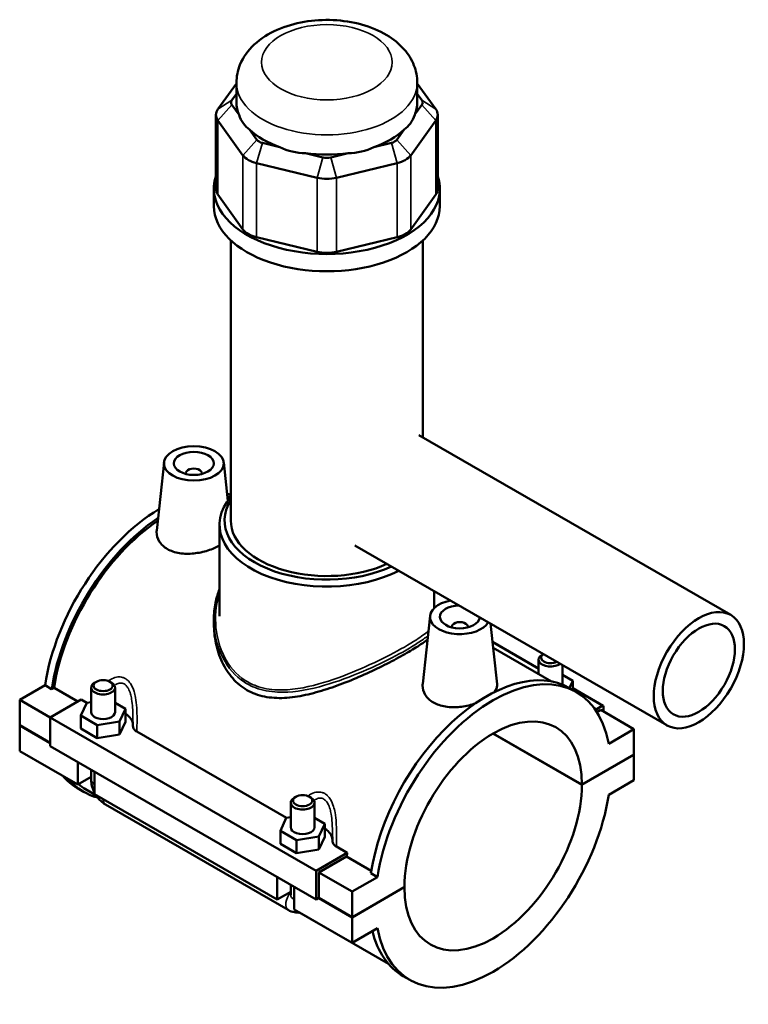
# Model space of a CAD drawing. Header units: millimetres. Extents: x -255 to 976, y -117 to 1132.
# Tile 6 of 7: x -83 to 99, y 884 to 1132. Entities that reach past the tile are written whole.
import ezdxf

# ---------------------------------------------------------------- set-up
doc = ezdxf.new("R2010")
doc.units = ezdxf.units.MM
doc.layers.add('Visible (ANSI)', color=7, linetype='Continuous', lineweight=50)
doc.layers.add('Visible Narrow (ANSI)', color=7, linetype='Continuous', lineweight=35)

msp = doc.modelspace()

# ---------------------------------------------------------------- linework, layer by layer
at = {"layer": 'Visible (ANSI)'}
for p, q in [((-28.97, 1115.8), (-33.64, 1109.29)), ((-28.97, 1110.98), (-28.97, 1115.95)), ((16.39, 1110.98), (16.39, 1115.95)), ((21.06, 1109.29), (16.39, 1115.8)), ((-30.15, 1111.54), (-28.97, 1113.18)), ((16.39, 1113.18), (17.57, 1111.54)), ((-28.33, 1107.88), (-30.15, 1110.43)), ((17.57, 1110.43), (15.74, 1107.88)), ((-34.12, 1107.9), (-34.12, 1089.3)), ((21.54, 1107.9), (21.54, 1089.3)), ((-33.64, 1106.5), (-27.34, 1097.71)), ((14.75, 1097.71), (21.06, 1106.5)), ((-23.85, 1101.64), (-25.67, 1104.18)), ((13.08, 1104.18), (11.26, 1101.64)), ((-18.08, 1099.8), (-22.48, 1100.85)), ((9.9, 1100.85), (5.5, 1099.8)), ((-7.26, 1097.21), (-11.66, 1098.26)), ((-0.93, 1098.26), (-5.33, 1097.21)), ((-23.93, 1095.75), (-8.7, 1092.1)), ((-3.88, 1092.1), (11.34, 1095.75)), ((-34.64, 1084.97), (-34.64, 1089.3)), ((22.06, 1084.97), (22.06, 1089.3)), ((-27.34, 1079.12), (-33.64, 1087.91)), ((21.06, 1087.91), (14.75, 1079.12)), ((-30.39, 1005.97), (-30.39, 1076.35)), ((-8.7, 1073.51), (-23.93, 1077.15)), ((11.34, 1077.15), (-3.88, 1073.51)), ((17.81, 1026.86), (17.81, 1076.35)), ((16.75, 1027.47), (95.05, 982.27)), ((-47.15, 1020.61), (-48.99, 1003.51)), ((-32.18, 1020.61), (-31.14, 1010.94)), ((-41.67, 1017.89), (-41.67, 1017.7)), ((-37.67, 1017.89), (-37.67, 1017.7)), ((-33.22, 981.96), (-33.22, 1004.94)), ((0.75, 999.76), (79.05, 954.56)), ((20.64, 984.02), (20.64, 988.28)), ((19.6, 982.07), (17.76, 964.98)), ((-34.64, 981.15), (-34.64, 980.01)), ((25.08, 979.16), (25.08, 979.35)), ((29.08, 979.16), (29.08, 979.35)), ((34.78, 980.11), (36.42, 964.87)), ((35.27, 975.51), (46.85, 968.82)), ((35.43, 974.06), (50.12, 965.58)), ((48.03, 972.46), (47.73, 972.29)), ((46.85, 971.07), (46.85, 967.46)), ((52.85, 969.68), (52.85, 964.88)), ((55.43, 965.74), (52.85, 967.23)), ((-83.37, 960.96), (-77.02, 964.63)), ((-75.35, 963.67), (-77.02, 964.63)), ((-64.13, 965.51), (-64.56, 965.27)), ((-60.74, 965.51), (-60.32, 965.27)), ((54.59, 963.94), (55.43, 965.74)), ((55.43, 963.45), (55.43, 965.74)), ((-74.76, 964.01), (-75.35, 963.67)), ((-68.79, 960.56), (-74.76, 964.01)), ((-65.44, 964.05), (-65.44, 957.86)), ((-59.44, 964.05), (-59.44, 957.86)), ((56.31, 962.95), (54.64, 963.91)), ((55.43, 963.87), (63.04, 959.48)), ((-83.37, 960.96), (-75.73, 956.55)), ((-83.37, 954.57), (-83.37, 960.96)), ((-67.94, 961.05), (-75.73, 956.55)), ((-68.01, 957), (-66.52, 960.22)), ((-67.94, 961.05), (-66.49, 960.22)), ((-66.52, 960.22), (-65.44, 960.38)), ((-59.44, 960.21), (-56.86, 958.72)), ((-56.86, 958.72), (-58.35, 955.5)), ((-56.86, 955.46), (-56.86, 958.72)), ((62.79, 959.45), (61.09, 958.47)), ((62.44, 958.43), (61.48, 957.88)), ((62.44, 958.43), (70.78, 953.61)), ((63.15, 958.02), (63.15, 959.25)), ((-83.37, 954.57), (-75.73, 950.16)), ((-75.73, 956.55), (-75.73, 949.35)), ((-75.73, 956.55), (-8.98, 918.02)), ((-68.01, 953.73), (-68.01, 957)), ((-63.93, 954.64), (-68.01, 957)), ((-58.35, 955.5), (-63.93, 954.64)), ((-63.93, 951.37), (-63.93, 954.64)), ((-58.35, 952.24), (-58.35, 955.5)), ((-58.35, 952.24), (-56.86, 955.46)), ((-83.37, 954.49), (-83.3, 954.53)), ((-83.37, 948.1), (-83.37, 954.49)), ((-75.73, 950.08), (-83.37, 954.49)), ((-68.01, 953.73), (-63.93, 951.37)), ((-63.93, 951.37), (-58.35, 952.24)), ((-53.98, 953), (-16.43, 931.32)), ((57.7, 939.59), (35.39, 952.47)), ((35.46, 952.51), (57.7, 939.67)), ((70.78, 953.61), (64.43, 949.95)), ((70.78, 947.23), (70.78, 953.61)), ((-83.37, 948.1), (-68.8, 939.69)), ((-75.73, 949.35), (-8.98, 910.81)), ((57.7, 939.67), (70.78, 947.23)), ((70.78, 947.14), (57.7, 939.59)), ((70.71, 947.18), (70.78, 947.14)), ((70.78, 940.75), (70.78, 947.14)), ((-68.8, 939.69), (-68.8, 945.35)), ((-65.44, 943.41), (-65.44, 940.92)), ((-64.56, 942.9), (-64.56, 937.24)), ((-65.44, 941.64), (-68.8, 939.69)), ((64.43, 937.09), (70.78, 940.75)), ((-67.23, 937.81), (-68.9, 938.77)), ((-66.82, 938.52), (-64.23, 937.02)), ((-64.56, 937.24), (-18.74, 910.79)), ((-15.37, 928.96), (-15.37, 935.14)), ((-14.07, 936.61), (-14.49, 936.37)), ((-10.68, 936.61), (-10.25, 936.37)), ((-9.37, 928.96), (-9.37, 935.14)), ((-61.82, 934.65), (-15.99, 908.19)), ((-17.95, 928.09), (-16.46, 931.31)), ((-16.46, 931.31), (-15.37, 931.48)), ((-9.37, 931.31), (-6.8, 929.82)), ((-17.95, 924.83), (-17.95, 928.09)), ((-13.87, 925.74), (-17.95, 928.09)), ((-6.8, 929.82), (-8.29, 926.6)), ((-6.8, 926.55), (-6.8, 929.82)), ((-8.29, 926.6), (-13.87, 925.74)), ((-13.87, 922.47), (-13.87, 925.74)), ((-8.29, 923.33), (-8.29, 926.6)), ((-8.29, 923.33), (-6.8, 926.55)), ((-17.95, 924.83), (-13.87, 922.47)), ((-13.87, 922.47), (-8.29, 923.33)), ((-8.98, 918.02), (-1.18, 922.52)), ((-3.91, 924.09), (-1.18, 922.52)), ((-1.33, 921.61), (-8.27, 917.61)), ((4.85, 918.04), (-1.33, 921.61)), ((-8.98, 910.81), (-8.98, 918.02)), ((-8.27, 917.61), (0.07, 912.79)), ((-8.27, 917.61), (-8.27, 911.22)), ((-18.74, 910.79), (-18.74, 916.44)), ((6.42, 916.46), (0.07, 912.79)), ((6.42, 916.46), (4.75, 917.42)), ((-15.37, 912.73), (-18.74, 910.79)), ((-15.37, 912.01), (-15.37, 914.5)), ((-14.49, 913.99), (-14.49, 908.34)), ((0.07, 906.4), (13.15, 913.95)), ((13.15, 913.87), (0.07, 906.32)), ((0.07, 912.79), (0.07, 906.4)), ((13.08, 913.91), (13.15, 913.87)), ((-8.27, 911.22), (-8.98, 910.81)), ((0.07, 906.32), (-8.34, 911.18)), ((-8.27, 911.22), (0.07, 906.4)), ((-14.49, 908.34), (0.07, 899.93)), ((-13.13, 907.52), (9.17, 894.65)), ((0.07, 906.32), (0.07, 899.93)), ((0.07, 899.93), (6.42, 903.6)), ((14.54, 890.6), (12.87, 891.56))]:
    msp.add_line(p, q, dxfattribs=at)
for centre, major_axis, ratio, start_param, end_param in [((-27.82, 1110.98), (-2.52, 0), 0.57735, 5.890486, 6.675884), ((-6.29, 1110.98), (-22.68, 0), 0.57735, 0, 0.238812), ((-6.29, 1110.98), (22.68, 0), 0.57735, 6.044373, 6.283185), ((15.24, 1110.98), (2.52, 0), 0.57735, 5.890486, 6.675884), ((-27.82, 1107.9), (-6.3, 0), 0.57735, 5.890486, 6.675884), ((-6.29, 1129.28), (19.65, 24.9), 0.45491, 2.857423, 3.165197), ((-6.29, 1129.28), (19.65, -24.9), 0.45491, 6.259581, 6.567355), ((15.24, 1107.9), (6.3, 0), 0.57735, 5.890486, 6.675884), ((-6.29, 1110.98), (22.68, 0), 0.57735, 3.688179, 4.165803), ((-6.29, 1110.98), (22.68, 0), 0.57735, 5.258975, 5.736599), ((-21.52, 1102.19), (-2.52, 0), 0.57735, 0.392699, 1.178097), ((8.93, 1102.19), (-2.52, 0), 0.57735, 1.963495, 2.748894), ((-6.29, 1129.28), (-9.75, -30.32), 0.675461, 6.180978, 6.488752), ((-6.29, 1110.98), (22.68, 0), 0.57735, 4.473577, 4.951201), ((-6.29, 1129.28), (9.75, -30.32), 0.675461, 6.077618, 6.385392), ((-21.52, 1099.11), (-6.3, 0), 0.57735, 0.392699, 1.178097), ((-6.29, 1098.55), (-2.52, 0), 0.57735, 1.178097, 1.963495), ((8.93, 1099.11), (6.3, 0), 0.57735, 5.105088, 5.890486), ((-6.29, 1089.3), (-28.35, 0), 0.57735, 6.091532, 9.616431), ((-6.29, 1095.46), (6.3, 0), 0.57735, 4.31969, 5.105088), ((-27.82, 1089.3), (-6.3, 0), 0.57735, 0, 0.392699), ((15.24, 1089.3), (6.3, 0), 0.57735, 5.890486, 6.283185), ((-6.29, 1084.97), (-28.35, 0), 0.57735, 0, 3.141593), ((-21.52, 1080.51), (-6.3, 0), 0.57735, 0.392699, 1.178097), ((8.93, 1080.51), (-6.3, 0), 0.57735, 1.963495, 2.748894), ((-6.29, 1076.87), (-6.3, 0), 0.57735, 1.178097, 1.963495), ((-39.67, 1017.89), (-2, 0), 0.57735, 2.963882, 6.460896), ((-6.29, 1004.94), (-26.93, 0), 0.57735, 5.820231, 8.588586), ((-48.01, 974.95), (20.88, 36.17), 0.57735, 0.146092, 0.185412), ((-46.34, 973.98), (20.88, 36.17), 0.57735, 0.214798, 0.24939), ((-6.29, 1005.97), (-25.67, 0), 0.57735, 5.931085, 8.536857), ((-46.34, 973.98), (20.48, 35.46), 0.57735, 0.225172, 0.234025), ((-48.01, 974.95), (-20.88, -36.17), 0.57735, 3.940825, 5.308115), ((-46.34, 973.98), (20.88, 36.17), 0.57735, 0.863672, 2.166522), ((-46.34, 973.98), (-20.48, -35.46), 0.57735, 4.009523, 5.304274), ((-6.29, 1005.97), (-24.1, 0), 0.57735, 0, 2.246945), ((27.08, 981.8), (-7.5, 0), 0.57735, 5.031383, 9.105784), ((27.08, 981.8), (5, 0), 0.57735, 1.615885, 6.238097), ((27.08, 979.35), (-2, 0), 0.57735, 2.963882, 6.460896), ((49.85, 971.07), (-3, 0), 0.57735, 5.497787, 8.780711), ((49.85, 971.56), (-2.4, 0), 0.57735, 5.571778, 8.565389), ((33.76, 927.74), (20.88, 36.17), 0.57735, 0, 2.166522), ((35.43, 926.77), (20.88, 36.17), 0.57735, 5.687459, 8.449708), ((-62.44, 964.05), (3, 0), 0.57735, 2.356194, 7.068583), ((49.85, 964.88), (3, 0), 0.57735, 6.224632, 6.283185), ((35.43, 926.77), (15.75, 27.28), 0.57735, 5.499374, 8.637792), ((62.79, 959.04), (0.25, 0.433), 0.57735, 5.497787, 7.068583), ((-62.44, 957.86), (-3, 0), 0.57735, 0, 3.141593), ((-62.44, 954.59), (7.5, 0), 0.57735, 0.030035, 0.732403), ((-48.01, 974.95), (-20.88, -36.17), 0.57735, 6.081673, 6.283185), ((-46.34, 973.98), (-20.88, -36.17), 0.57735, 6.081673, 6.437019), ((-46.34, 973.98), (-20.48, -35.46), 0.57735, 6.189333, 6.283185), ((35.43, 926.77), (-15.75, -27.28), 0.57735, 5.499374, 8.637792), ((-12.37, 935.14), (3, 0), 0.57735, 2.356194, 7.068583), ((35.43, 926.77), (-20.88, -36.17), 0.57735, 5.687459, 8.449708), ((-12.37, 928.96), (-3, 0), 0.57735, 0, 3.141593), ((-12.37, 925.69), (7.5, 0), 0.57735, 0.030035, 0.732403), ((27.08, 931.59), (-20.47, -35.46), 0.57735, 5.279326, 5.304274), ((33.76, 927.74), (-20.88, -36.17), 0.57735, 5.745346, 6.283185)]:
    msp.add_ellipse(centre, major_axis=major_axis, ratio=ratio, start_param=start_param, end_param=end_param, dxfattribs=at)
for centre, major_axis in [((-39.67, 1020.34), (7.5, 0)), ((-39.67, 1020.34), (-5, 0)), ((87.05, 968.41), (8, 13.86)), ((87.05, 968.41), (6.4, 11.09)), ((-62.44, 964.54), (-2.4, 0)), ((-12.37, 935.63), (-2.4, 0))]:
    msp.add_ellipse(centre, major_axis=major_axis, ratio=0.57735, dxfattribs=at)
for points, knots in [([(16.39, 1115.95), (16.39, 1117.46), (16.09, 1118.95), (14.98, 1121.81), (14.13, 1123.14), (11.87, 1125.75), (10.39, 1126.93), (6.83, 1129.07), (4.69, 1129.94), (0.14, 1131.2), (-2.29, 1131.57), (-7.15, 1131.79), (-9.59, 1131.64), (-14.32, 1130.84), (-16.61, 1130.18), (-20.88, 1128.31), (-22.85, 1127.1), (-26.02, 1124.13), (-27.29, 1122.43), (-28.66, 1119.04), (-28.97, 1117.5), (-28.97, 1115.95)], [5.497787, 5.497787, 5.497787, 5.497787, 5.718805, 5.718805, 5.961119, 5.961119, 6.26299, 6.26299, 6.623202, 6.623202, 6.990846, 6.990846, 7.353437, 7.353437, 7.718338, 7.718338, 8.086664, 8.086664, 8.411369, 8.411369, 8.63938, 8.63938, 8.63938, 8.63938]), ([(-33.22, 999.69), (-34.03, 999.24), (-35.04, 998.81), (-37.27, 998.1), (-38.52, 997.85), (-40.86, 997.61), (-42.11, 997.62), (-44.42, 997.99), (-45.48, 998.36), (-47.14, 999.32), (-47.86, 999.98), (-48.8, 1001.48), (-49.02, 1002.32), (-49.01, 1003.25), (-49, 1003.38), (-48.99, 1003.51)], [1.432005, 1.432005, 1.432005, 1.432005, 1.766585, 1.766585, 2.119544, 2.119544, 2.473397, 2.473397, 2.82725, 2.82725, 3.181103, 3.181103, 3.534956, 3.534956, 3.594423, 3.594423, 3.594423, 3.594423]), ([(-34.64, 981.15), (-34.64, 981.86), (-34.61, 982.56), (-34.47, 983.95), (-34.38, 984.62), (-34.12, 985.94), (-33.96, 986.58), (-33.61, 987.73), (-33.43, 988.25), (-33.22, 988.76)], [20.0280871, 20.0280871, 20.0280871, 20.0280871, 20.274386, 20.274386, 20.5146899, 20.5146899, 20.7463057, 20.7463057, 20.9407509, 20.9407509, 20.9407509, 20.9407509]), ([(18.95, 976.08), (18.46, 975.71), (17.92, 975.32), (16.27, 974.22), (15.06, 973.48), (12.45, 971.97), (10.98, 971.16), (7.81, 969.53), (6.12, 968.7), (2.62, 967.08), (0.81, 966.3), (-2.78, 964.86), (-4.57, 964.2), (-8.03, 963.08), (-9.83, 962.57), (-13.43, 961.8), (-15.22, 961.53), (-18.69, 961.36), (-20.38, 961.46), (-23.54, 962.1), (-25.01, 962.65), (-27.66, 964.18), (-28.87, 965.18), (-30.97, 967.57), (-31.85, 968.96), (-33.27, 971.95), (-33.79, 973.56), (-34.48, 976.8), (-34.64, 978.44), (-34.64, 980.01)], [3.599173, 3.599173, 3.599173, 3.599173, 3.913928, 3.913928, 4.468741, 4.468741, 5.023553, 5.023553, 5.578366, 5.578366, 6.133178, 6.133178, 6.687991, 6.687991, 7.250364, 7.250364, 7.812736, 7.812736, 8.375109, 8.375109, 8.937482, 8.937482, 9.499855, 9.499855, 10.062227, 10.062227, 10.6246, 10.6246, 11.186973, 11.186973, 11.186973, 11.186973]), ([(30.86, 960), (30.78, 959.97), (30.7, 959.95), (29.48, 959.56), (28.23, 959.31), (25.89, 959.07), (24.64, 959.08), (22.33, 959.45), (21.28, 959.82), (20.44, 960.3), (19.61, 960.78), (18.89, 961.44), (17.95, 962.94), (17.73, 963.79), (17.74, 964.71), (17.75, 964.84), (17.76, 964.98)], [4.570308, 4.570308, 4.570308, 4.570308, 4.593835, 4.593835, 4.946794, 4.946794, 5.300647, 5.300647, 5.6545, 5.6545, 5.6545, 6.008353, 6.008353, 6.362206, 6.362206, 6.421673, 6.421673, 6.421673, 6.421673]), ([(36.42, 964.87), (36.43, 964.77), (36.43, 964.68), (36.42, 964.05), (36.19, 963.47), (35.74, 962.91)], [3.4791364, 3.4791364, 3.4791364, 3.4791364, 3.5349557, 3.5349557, 3.8764476, 3.8764476, 3.8764476, 3.8764476]), ([(-54.94, 955.46), (-54.94, 955.39), (-54.94, 955.32), (-54.94, 955.18), (-54.94, 955.1), (-54.94, 954.96), (-54.94, 954.89), (-54.94, 954.74), (-54.94, 954.67), (-54.94, 954.53), (-54.94, 954.45), (-54.94, 954.38)], [2.9744417, 2.9744417, 2.9744417, 2.9744417, 2.9977365, 2.9977365, 3.0210314, 3.0210314, 3.0443262, 3.0443262, 3.0676211, 3.0676211, 3.090916, 3.090916, 3.090916, 3.090916]), ([(-54.94, 954.38), (-54.94, 954.26), (-54.93, 954.13), (-54.84, 953.86), (-54.77, 953.72), (-54.5, 953.37), (-54.27, 953.16), (-53.98, 953)], [-0.2659262, -0.2659262, -0.2659262, -0.2659262, -0.2005017, -0.2005017, -0.1244472, -0.1244472, 0, 0, 0, 0]), ([(-65.44, 940.92), (-65.44, 940.39), (-65.37, 939.88), (-65.13, 938.91), (-64.96, 938.44), (-64.69, 937.85), (-64.63, 937.72), (-64.56, 937.59)], [1.5707963, 1.5707963, 1.5707963, 1.5707963, 1.8849556, 1.8849556, 2.1991149, 2.1991149, 2.2930913, 2.2930913, 2.2930913, 2.2930913]), ([(-64.26, 937.07), (-64.18, 936.95), (-64.1, 936.82), (-63.73, 936.3), (-63.4, 935.92), (-62.68, 935.22), (-62.27, 934.91), (-61.82, 934.65)], [2.4192976, 2.4192976, 2.4192976, 2.4192976, 2.5132741, 2.5132741, 2.8274334, 2.8274334, 3.1415927, 3.1415927, 3.1415927, 3.1415927]), ([(-4.87, 926.56), (-4.87, 926.49), (-4.87, 926.42), (-4.87, 926.27), (-4.87, 926.2), (-4.87, 926.06), (-4.88, 925.98), (-4.88, 925.84), (-4.88, 925.77), (-4.88, 925.62), (-4.88, 925.55), (-4.88, 925.48)], [2.9744417, 2.9744417, 2.9744417, 2.9744417, 2.9977365, 2.9977365, 3.0210314, 3.0210314, 3.0443262, 3.0443262, 3.0676211, 3.0676211, 3.090916, 3.090916, 3.090916, 3.090916]), ([(-4.88, 925.48), (-4.88, 925.35), (-4.86, 925.23), (-4.78, 924.96), (-4.7, 924.82), (-4.44, 924.46), (-4.21, 924.26), (-3.91, 924.09)], [-0.2659262, -0.2659262, -0.2659262, -0.2659262, -0.2005017, -0.2005017, -0.1244472, -0.1244472, 0, 0, 0, 0]), ([(-15.99, 908.19), (-15.54, 907.93), (-15.02, 907.71), (-14.02, 907.51), (-13.56, 907.47), (-13.08, 907.53)], [3.1415927, 3.1415927, 3.1415927, 3.1415927, 3.4557519, 3.4557519, 3.6781723, 3.6781723, 3.6781723, 3.6781723])]:
    msp.add_open_spline(points, degree=3, knots=knots, dxfattribs=at)
at = {"layer": 'Visible Narrow (ANSI)'}
for p, q in [((-33.64, 1109.29), (-30.15, 1111.54)), ((-30.15, 1110.43), (-33.64, 1106.5)), ((17.57, 1111.54), (21.06, 1109.29)), ((17.57, 1110.43), (21.06, 1106.5)), ((-33.64, 1087.91), (-33.64, 1106.5)), ((21.06, 1106.5), (21.06, 1087.91)), ((-23.85, 1101.64), (-27.34, 1097.71)), ((-22.48, 1100.85), (-23.93, 1095.75)), ((9.9, 1100.85), (11.34, 1095.75)), ((11.26, 1101.64), (14.75, 1097.71)), ((-27.34, 1097.71), (-27.34, 1079.12)), ((-23.93, 1077.15), (-23.93, 1095.75)), ((-7.26, 1097.21), (-8.7, 1092.1)), ((-5.33, 1097.21), (-3.88, 1092.1)), ((11.34, 1095.75), (11.34, 1077.15)), ((14.75, 1079.12), (14.75, 1097.71)), ((-8.7, 1092.1), (-8.7, 1073.51)), ((-3.88, 1073.51), (-3.88, 1092.1)), ((35.29, 975.33), (46.85, 968.66)), ((55.43, 963.7), (62.79, 959.45))]:
    msp.add_line(p, q, dxfattribs=at)
msp.add_ellipse((-6.29, 1121.1), major_axis=(16.38, 0), ratio=0.57735, dxfattribs=at)
for centre, major_axis, start_param, end_param in [((-6.29, 1115.95), (-22.68, 0), 0, 3.141593), ((-62.44, 940.92), (-3, 0), 0, 0.785398), ((-60.32, 937.24), (-1.5, -2.6), 5.497787, 6.283185), ((-14.49, 910.79), (-1.5, -2.6), 4.354069, 6.283185), ((-12.37, 912.01), (-3, 0), 0, 0.785398)]:
    msp.add_ellipse(centre, major_axis=major_axis, ratio=0.57735, start_param=start_param, end_param=end_param, dxfattribs=at)
for points, knots in [([(19.18, 978.23), (18.38, 977.56), (17.38, 976.84), (14.37, 974.89), (12.11, 973.59), (7.03, 970.95), (4.21, 969.61), (-1.85, 967.04), (-5.1, 965.84), (-11.86, 963.96), (-15.37, 963.35), (-20.55, 963.53), (-22.37, 963.85), (-25.01, 964.83), (-25.94, 965.29), (-29.04, 967.31), (-30.82, 969.43), (-32.88, 973.51), (-33.47, 975.3), (-34.33, 979.77), (-34.36, 982.5), (-33.72, 985.99), (-33.5, 986.86), (-33.22, 987.71)], [12.322147, 12.322147, 12.322147, 12.322147, 12.914163, 12.914163, 13.820531, 13.820531, 14.741599, 14.741599, 15.751092, 15.751092, 16.869815, 16.869815, 17.508967, 17.508967, 17.882145, 17.882145, 18.852195, 18.852195, 19.512343, 19.512343, 20.460183, 20.460183, 20.782451, 20.782451, 20.782451, 20.782451]), ([(-34.64, 981.15), (-34.64, 979.69), (-34.5, 978.22), (-33.83, 974.93), (-33.21, 973.13), (-31.08, 969.02), (-29.26, 966.87), (-26.09, 964.82), (-25.14, 964.34), (-22.43, 963.33), (-20.58, 962.99), (-15.3, 962.74), (-11.73, 963.31), (-4.87, 965.13), (-1.57, 966.3), (4.57, 968.84), (7.42, 970.17), (12.55, 972.82), (14.82, 974.12), (17.57, 975.92), (18.37, 976.49), (19.05, 977.03)], [-20.028087, -20.028087, -20.028087, -20.028087, -19.512343, -19.512343, -18.852195, -18.852195, -17.882145, -17.882145, -17.508967, -17.508967, -16.869815, -16.869815, -15.751092, -15.751092, -14.741599, -14.741599, -13.820531, -13.820531, -12.914163, -12.914163, -12.46119, -12.46119, -12.46119, -12.46119]), ([(-53.98, 953), (-53.97, 953.21), (-53.97, 953.43), (-53.93, 954.72), (-53.92, 955.81), (-53.94, 957.6), (-53.96, 958.28), (-54.07, 959.84), (-54.16, 960.71), (-54.41, 962.07), (-54.52, 962.58), (-54.86, 963.69), (-55.11, 964.28), (-55.65, 965.19), (-55.93, 965.55), (-56.44, 966.02), (-56.65, 966.17), (-56.87, 966.3), (-57.09, 966.43), (-57.32, 966.53), (-57.94, 966.7), (-58.33, 966.74), (-59.23, 966.66), (-59.73, 966.5), (-60.53, 966.11), (-60.84, 965.92), (-61.13, 965.7)], [-3.159216, -3.159216, -3.159216, -3.159216, -3.095937, -3.095937, -2.782053, -2.782053, -2.58968, -2.58968, -2.343547, -2.343547, -2.19274, -2.19274, -2.000379, -2.000379, -1.851014, -1.851014, -1.757661, -1.757661, -1.757661, -1.664308, -1.664308, -1.514944, -1.514944, -1.322583, -1.322583, -1.194298, -1.194298, -1.194298, -1.194298]), ([(-59.57, 964.56), (-59.53, 964.59), (-59.49, 964.62), (-59.13, 964.88), (-58.78, 965.05), (-58.16, 965.19), (-57.88, 965.19), (-57.45, 965.09), (-57.29, 965.03), (-57.13, 964.94), (-56.98, 964.85), (-56.83, 964.73), (-56.47, 964.38), (-56.27, 964.1), (-55.88, 963.38), (-55.7, 962.9), (-55.44, 962), (-55.35, 961.58), (-55.16, 960.44), (-55.08, 959.71), (-54.99, 958.39), (-54.97, 957.8), (-54.94, 956.63), (-54.94, 956.05), (-54.94, 955.46)], [1.299673, 1.299673, 1.299673, 1.299673, 1.322583, 1.322583, 1.514944, 1.514944, 1.664308, 1.664308, 1.757661, 1.757661, 1.757661, 1.851014, 1.851014, 2.000379, 2.000379, 2.19274, 2.19274, 2.343547, 2.343547, 2.58968, 2.58968, 2.782053, 2.782053, 2.974442, 2.974442, 2.974442, 2.974442]), ([(-3.91, 924.09), (-3.91, 924.31), (-3.9, 924.52), (-3.87, 925.81), (-3.85, 926.91), (-3.88, 928.7), (-3.9, 929.38), (-4, 930.93), (-4.09, 931.8), (-4.34, 933.17), (-4.46, 933.68), (-4.8, 934.78), (-5.05, 935.37), (-5.59, 936.29), (-5.87, 936.64), (-6.38, 937.11), (-6.59, 937.27), (-6.81, 937.4), (-7.03, 937.52), (-7.26, 937.62), (-7.87, 937.8), (-8.27, 937.83), (-9.17, 937.75), (-9.67, 937.6), (-10.47, 937.2), (-10.77, 937.01), (-11.07, 936.79)], [-3.159216, -3.159216, -3.159216, -3.159216, -3.095937, -3.095937, -2.782052, -2.782052, -2.58968, -2.58968, -2.343547, -2.343547, -2.19274, -2.19274, -2.000379, -2.000379, -1.851014, -1.851014, -1.757661, -1.757661, -1.757661, -1.664309, -1.664309, -1.514944, -1.514944, -1.322583, -1.322583, -1.194298, -1.194298, -1.194298, -1.194298]), ([(-9.51, 935.65), (-9.47, 935.68), (-9.43, 935.71), (-9.06, 935.98), (-8.72, 936.15), (-8.09, 936.29), (-7.82, 936.29), (-7.39, 936.19), (-7.22, 936.12), (-7.07, 936.03), (-6.92, 935.94), (-6.77, 935.83), (-6.41, 935.47), (-6.21, 935.2), (-5.81, 934.47), (-5.63, 934), (-5.38, 933.09), (-5.29, 932.67), (-5.1, 931.54), (-5.02, 930.8), (-4.93, 929.48), (-4.91, 928.9), (-4.88, 927.73), (-4.87, 927.14), (-4.87, 926.56)], [1.299673, 1.299673, 1.299673, 1.299673, 1.322583, 1.322583, 1.514944, 1.514944, 1.664309, 1.664309, 1.757661, 1.757661, 1.757661, 1.851014, 1.851014, 2.000379, 2.000379, 2.19274, 2.19274, 2.343547, 2.343547, 2.58968, 2.58968, 2.782052, 2.782052, 2.974442, 2.974442, 2.974442, 2.974442])]:
    msp.add_open_spline(points, degree=3, knots=knots, dxfattribs=at)

doc.saveas('drawing.dxf')
